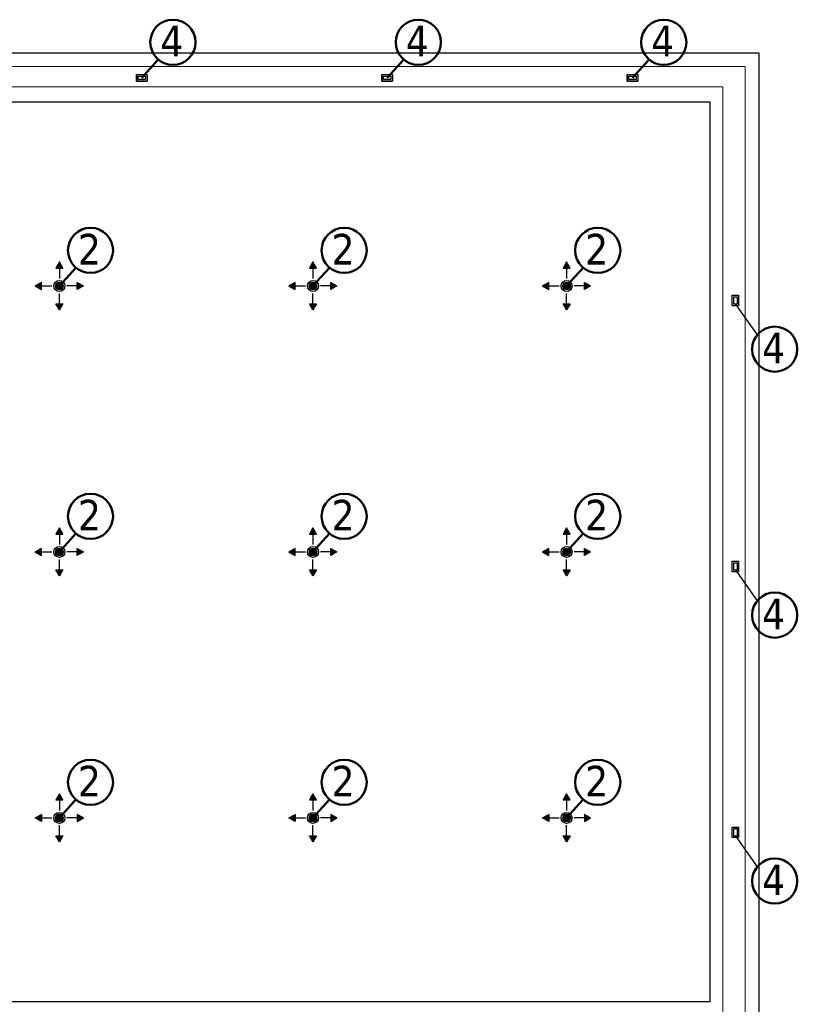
# Model space of a CAD drawing. Extents: x 4114239 to 5838486, y 780458 to 1383318.
# Tile 145 of 231: x 4337799 to 4347304, y 1226685 to 1238717. Entities that reach past the tile are written whole.
import ezdxf

# ---------------------------------------------------------------- set-up
doc = ezdxf.new("R2010")
doc.units = 0
doc.header["$MEASUREMENT"] = 0
for name, color, linetype, lineweight in [('1', 7, 'Continuous', 50), ('1-A', 1, 'Continuous', 40), ('ПЛАН', 250, 'Continuous', 30)]:
    doc.layers.add(name, color=color, linetype=linetype, lineweight=lineweight)
doc.layers.add('_AA-LEVEL', color=7, linetype='Continuous')

msp = doc.modelspace()

# ---------------------------------------------------------------- hatches: boundary and pattern name
h = msp.add_hatch(color=256)
h.set_gradient(color1=(109, 190, 248), one_color=1, tint=1)
h.paths.add_polyline_path([(4338283.5899, 1235756.8583), (4338240.4765, 1235682.1837), (4338326.7033, 1235682.1837)])
h = msp.add_hatch(color=256)
h.set_gradient(color1=(109, 190, 248), one_color=1, tint=1)
h.paths.add_polyline_path([(4341383.5899, 1235756.8583), (4341340.4765, 1235682.1837), (4341426.7033, 1235682.1837)])
h = msp.add_hatch(color=256)
h.set_gradient(color1=(109, 190, 248), one_color=1, tint=1)
h.paths.add_polyline_path([(4344483.5899, 1235756.8583), (4344440.4765, 1235682.1837), (4344526.7033, 1235682.1837)])
h = msp.add_hatch(color=256)
h.set_gradient(color1=(109, 190, 248), one_color=1, tint=1, name='INVHEMISPHERICAL')
h.paths.add_polyline_path([(4337990.0172, 1235463.2856), (4338064.6918, 1235420.1722), (4338064.6918, 1235506.399)])
h = msp.add_hatch(color=151)
h.set_gradient(color1=(109, 190, 248), one_color=1, tint=1, name='SPHERICAL')
edge = h.paths.add_edge_path()
edge.add_arc((4338283.5899, 1235463.2856), 47, 0, 360)
h = msp.add_hatch(color=151)
h.set_gradient(color1=(109, 190, 248), one_color=1, tint=1, name='SPHERICAL')
edge = h.paths.add_edge_path()
edge.add_arc((4338283.5899, 1235463.2856), 47, 0, 360)
h = msp.add_hatch(color=256)
h.set_gradient(color1=(109, 190, 248), one_color=1, tint=1, name='SPHERICAL')
edge = h.paths.add_edge_path()
edge.add_arc((4338283.5899, 1235463.2856), 47, 0, 360)
h = msp.add_hatch(color=256)
h.set_gradient(color1=(109, 190, 248), one_color=1, tint=1, name='CURVED')
h.paths.add_polyline_path([(4338577.1626, 1235463.2856), (4338502.488, 1235420.1722), (4338502.488, 1235506.399)])
h = msp.add_hatch(color=256)
h.set_gradient(color1=(109, 190, 248), one_color=1, tint=1, name='INVHEMISPHERICAL')
h.paths.add_polyline_path([(4341090.0172, 1235463.2856), (4341164.6918, 1235420.1722), (4341164.6918, 1235506.399)])
h = msp.add_hatch(color=151)
h.set_gradient(color1=(109, 190, 248), one_color=1, tint=1, name='SPHERICAL')
edge = h.paths.add_edge_path()
edge.add_arc((4341383.5899, 1235463.2856), 47, 0, 360)
h = msp.add_hatch(color=151)
h.set_gradient(color1=(109, 190, 248), one_color=1, tint=1, name='SPHERICAL')
edge = h.paths.add_edge_path()
edge.add_arc((4341383.5899, 1235463.2856), 47, 0, 360)
h = msp.add_hatch(color=256)
h.set_gradient(color1=(109, 190, 248), one_color=1, tint=1, name='SPHERICAL')
edge = h.paths.add_edge_path()
edge.add_arc((4341383.5899, 1235463.2856), 47, 0, 360)
h = msp.add_hatch(color=256)
h.set_gradient(color1=(109, 190, 248), one_color=1, tint=1, name='CURVED')
h.paths.add_polyline_path([(4341677.1626, 1235463.2856), (4341602.488, 1235420.1722), (4341602.488, 1235506.399)])
h = msp.add_hatch(color=256)
h.set_gradient(color1=(109, 190, 248), one_color=1, tint=1, name='INVHEMISPHERICAL')
h.paths.add_polyline_path([(4344190.0172, 1235463.2856), (4344264.6918, 1235420.1722), (4344264.6918, 1235506.399)])
h = msp.add_hatch(color=151)
h.set_gradient(color1=(109, 190, 248), one_color=1, tint=1, name='SPHERICAL')
edge = h.paths.add_edge_path()
edge.add_arc((4344483.5899, 1235463.2856), 47, 0, 360)
h = msp.add_hatch(color=151)
h.set_gradient(color1=(109, 190, 248), one_color=1, tint=1, name='SPHERICAL')
edge = h.paths.add_edge_path()
edge.add_arc((4344483.5899, 1235463.2856), 47, 0, 360)
h = msp.add_hatch(color=256)
h.set_gradient(color1=(109, 190, 248), one_color=1, tint=1, name='SPHERICAL')
edge = h.paths.add_edge_path()
edge.add_arc((4344483.5899, 1235463.2856), 47, 0, 360)
h = msp.add_hatch(color=256)
h.set_gradient(color1=(109, 190, 248), one_color=1, tint=1, name='CURVED')
h.paths.add_polyline_path([(4344777.1626, 1235463.2856), (4344702.488, 1235420.1722), (4344702.488, 1235506.399)])
h = msp.add_hatch(color=256)
h.set_gradient(color1=(109, 190, 248), one_color=1, tint=1)
h.paths.add_polyline_path([(4338283.5899, 1235169.7129), (4338240.4765, 1235244.3875), (4338326.7033, 1235244.3875)])
h = msp.add_hatch(color=256)
h.set_gradient(color1=(109, 190, 248), one_color=1, tint=1)
h.paths.add_polyline_path([(4341383.5899, 1235169.7129), (4341340.4765, 1235244.3875), (4341426.7033, 1235244.3875)])
h = msp.add_hatch(color=256)
h.set_gradient(color1=(109, 190, 248), one_color=1, tint=1)
h.paths.add_polyline_path([(4344483.5899, 1235169.7129), (4344440.4765, 1235244.3875), (4344526.7033, 1235244.3875)])
h = msp.add_hatch(color=256)
h.set_gradient(color1=(109, 190, 248), one_color=1, tint=1)
h.paths.add_polyline_path([(4338283.5899, 1232506.8583), (4338240.4765, 1232432.1837), (4338326.7033, 1232432.1837)])
h = msp.add_hatch(color=256)
h.set_gradient(color1=(109, 190, 248), one_color=1, tint=1)
h.paths.add_polyline_path([(4341383.5899, 1232506.8583), (4341340.4765, 1232432.1837), (4341426.7033, 1232432.1837)])
h = msp.add_hatch(color=256)
h.set_gradient(color1=(109, 190, 248), one_color=1, tint=1)
h.paths.add_polyline_path([(4344483.5899, 1232506.8583), (4344440.4765, 1232432.1837), (4344526.7033, 1232432.1837)])
h = msp.add_hatch(color=256)
h.set_gradient(color1=(109, 190, 248), one_color=1, tint=1, name='INVHEMISPHERICAL')
h.paths.add_polyline_path([(4337990.0172, 1232213.2856), (4338064.6918, 1232170.1722), (4338064.6918, 1232256.399)])
h = msp.add_hatch(color=151)
h.set_gradient(color1=(109, 190, 248), one_color=1, tint=1, name='SPHERICAL')
edge = h.paths.add_edge_path()
edge.add_arc((4338283.5899, 1232213.2856), 47, 0, 360)
h = msp.add_hatch(color=151)
h.set_gradient(color1=(109, 190, 248), one_color=1, tint=1, name='SPHERICAL')
edge = h.paths.add_edge_path()
edge.add_arc((4338283.5899, 1232213.2856), 47, 0, 360)
h = msp.add_hatch(color=256)
h.set_gradient(color1=(109, 190, 248), one_color=1, tint=1, name='SPHERICAL')
edge = h.paths.add_edge_path()
edge.add_arc((4338283.5899, 1232213.2856), 47, 0, 360)
h = msp.add_hatch(color=256)
h.set_gradient(color1=(109, 190, 248), one_color=1, tint=1, name='CURVED')
h.paths.add_polyline_path([(4338577.1626, 1232213.2856), (4338502.488, 1232170.1722), (4338502.488, 1232256.399)])
h = msp.add_hatch(color=256)
h.set_gradient(color1=(109, 190, 248), one_color=1, tint=1, name='INVHEMISPHERICAL')
h.paths.add_polyline_path([(4341090.0172, 1232213.2856), (4341164.6918, 1232170.1722), (4341164.6918, 1232256.399)])
h = msp.add_hatch(color=151)
h.set_gradient(color1=(109, 190, 248), one_color=1, tint=1, name='SPHERICAL')
edge = h.paths.add_edge_path()
edge.add_arc((4341383.5899, 1232213.2856), 47, 0, 360)
h = msp.add_hatch(color=151)
h.set_gradient(color1=(109, 190, 248), one_color=1, tint=1, name='SPHERICAL')
edge = h.paths.add_edge_path()
edge.add_arc((4341383.5899, 1232213.2856), 47, 0, 360)
h = msp.add_hatch(color=256)
h.set_gradient(color1=(109, 190, 248), one_color=1, tint=1, name='SPHERICAL')
edge = h.paths.add_edge_path()
edge.add_arc((4341383.5899, 1232213.2856), 47, 0, 360)
h = msp.add_hatch(color=256)
h.set_gradient(color1=(109, 190, 248), one_color=1, tint=1, name='CURVED')
h.paths.add_polyline_path([(4341677.1626, 1232213.2856), (4341602.488, 1232170.1722), (4341602.488, 1232256.399)])
h = msp.add_hatch(color=256)
h.set_gradient(color1=(109, 190, 248), one_color=1, tint=1, name='INVHEMISPHERICAL')
h.paths.add_polyline_path([(4344190.0172, 1232213.2856), (4344264.6918, 1232170.1722), (4344264.6918, 1232256.399)])
h = msp.add_hatch(color=151)
h.set_gradient(color1=(109, 190, 248), one_color=1, tint=1, name='SPHERICAL')
edge = h.paths.add_edge_path()
edge.add_arc((4344483.5899, 1232213.2856), 47, 0, 360)
h = msp.add_hatch(color=151)
h.set_gradient(color1=(109, 190, 248), one_color=1, tint=1, name='SPHERICAL')
edge = h.paths.add_edge_path()
edge.add_arc((4344483.5899, 1232213.2856), 47, 0, 360)
h = msp.add_hatch(color=256)
h.set_gradient(color1=(109, 190, 248), one_color=1, tint=1, name='SPHERICAL')
edge = h.paths.add_edge_path()
edge.add_arc((4344483.5899, 1232213.2856), 47, 0, 360)
h = msp.add_hatch(color=256)
h.set_gradient(color1=(109, 190, 248), one_color=1, tint=1, name='CURVED')
h.paths.add_polyline_path([(4344777.1626, 1232213.2856), (4344702.488, 1232170.1722), (4344702.488, 1232256.399)])
h = msp.add_hatch(color=256)
h.set_gradient(color1=(109, 190, 248), one_color=1, tint=1)
h.paths.add_polyline_path([(4338283.5899, 1231919.7129), (4338240.4765, 1231994.3875), (4338326.7033, 1231994.3875)])
h = msp.add_hatch(color=256)
h.set_gradient(color1=(109, 190, 248), one_color=1, tint=1)
h.paths.add_polyline_path([(4341383.5899, 1231919.7129), (4341340.4765, 1231994.3875), (4341426.7033, 1231994.3875)])
h = msp.add_hatch(color=256)
h.set_gradient(color1=(109, 190, 248), one_color=1, tint=1)
h.paths.add_polyline_path([(4344483.5899, 1231919.7129), (4344440.4765, 1231994.3875), (4344526.7033, 1231994.3875)])
h = msp.add_hatch(color=256)
h.set_gradient(color1=(109, 190, 248), one_color=1, tint=1)
h.paths.add_polyline_path([(4338283.5899, 1229256.8583), (4338240.4765, 1229182.1837), (4338326.7033, 1229182.1837)])
h = msp.add_hatch(color=256)
h.set_gradient(color1=(109, 190, 248), one_color=1, tint=1)
h.paths.add_polyline_path([(4341383.5899, 1229256.8583), (4341340.4765, 1229182.1837), (4341426.7033, 1229182.1837)])
h = msp.add_hatch(color=256)
h.set_gradient(color1=(109, 190, 248), one_color=1, tint=1)
h.paths.add_polyline_path([(4344483.5899, 1229256.8583), (4344440.4765, 1229182.1837), (4344526.7033, 1229182.1837)])
h = msp.add_hatch(color=256)
h.set_gradient(color1=(109, 190, 248), one_color=1, tint=1, name='INVHEMISPHERICAL')
h.paths.add_polyline_path([(4337990.0172, 1228963.2856), (4338064.6918, 1229006.399), (4338064.6918, 1228920.1722)])
h = msp.add_hatch(color=151)
h.set_gradient(color1=(109, 190, 248), one_color=1, tint=1, name='SPHERICAL')
edge = h.paths.add_edge_path()
edge.add_arc((4338283.5899, 1228963.2856), 47, 0, 360)
h = msp.add_hatch(color=151)
h.set_gradient(color1=(109, 190, 248), one_color=1, tint=1, name='SPHERICAL')
edge = h.paths.add_edge_path()
edge.add_arc((4338283.5899, 1228963.2856), 47, 0, 360)
h = msp.add_hatch(color=256)
h.set_gradient(color1=(109, 190, 248), one_color=1, tint=1, name='SPHERICAL')
edge = h.paths.add_edge_path()
edge.add_arc((4338283.5899, 1228963.2856), 47, 0, 360)
h = msp.add_hatch(color=256)
h.set_gradient(color1=(109, 190, 248), one_color=1, tint=1, name='CURVED')
h.paths.add_polyline_path([(4338577.1626, 1228963.2856), (4338502.488, 1229006.399), (4338502.488, 1228920.1722)])
h = msp.add_hatch(color=256)
h.set_gradient(color1=(109, 190, 248), one_color=1, tint=1, name='INVHEMISPHERICAL')
h.paths.add_polyline_path([(4341090.0172, 1228963.2856), (4341164.6918, 1229006.399), (4341164.6918, 1228920.1722)])
h = msp.add_hatch(color=151)
h.set_gradient(color1=(109, 190, 248), one_color=1, tint=1, name='SPHERICAL')
edge = h.paths.add_edge_path()
edge.add_arc((4341383.5899, 1228963.2856), 47, 0, 360)
h = msp.add_hatch(color=151)
h.set_gradient(color1=(109, 190, 248), one_color=1, tint=1, name='SPHERICAL')
edge = h.paths.add_edge_path()
edge.add_arc((4341383.5899, 1228963.2856), 47, 0, 360)
h = msp.add_hatch(color=256)
h.set_gradient(color1=(109, 190, 248), one_color=1, tint=1, name='SPHERICAL')
edge = h.paths.add_edge_path()
edge.add_arc((4341383.5899, 1228963.2856), 47, 0, 360)
h = msp.add_hatch(color=256)
h.set_gradient(color1=(109, 190, 248), one_color=1, tint=1, name='CURVED')
h.paths.add_polyline_path([(4341677.1626, 1228963.2856), (4341602.488, 1229006.399), (4341602.488, 1228920.1722)])
h = msp.add_hatch(color=256)
h.set_gradient(color1=(109, 190, 248), one_color=1, tint=1, name='INVHEMISPHERICAL')
h.paths.add_polyline_path([(4344190.0172, 1228963.2856), (4344264.6918, 1229006.399), (4344264.6918, 1228920.1722)])
h = msp.add_hatch(color=151)
h.set_gradient(color1=(109, 190, 248), one_color=1, tint=1, name='SPHERICAL')
edge = h.paths.add_edge_path()
edge.add_arc((4344483.5899, 1228963.2856), 47, 0, 360)
h = msp.add_hatch(color=151)
h.set_gradient(color1=(109, 190, 248), one_color=1, tint=1, name='SPHERICAL')
edge = h.paths.add_edge_path()
edge.add_arc((4344483.5899, 1228963.2856), 47, 0, 360)
h = msp.add_hatch(color=256)
h.set_gradient(color1=(109, 190, 248), one_color=1, tint=1, name='SPHERICAL')
edge = h.paths.add_edge_path()
edge.add_arc((4344483.5899, 1228963.2856), 47, 0, 360)
h = msp.add_hatch(color=256)
h.set_gradient(color1=(109, 190, 248), one_color=1, tint=1, name='CURVED')
h.paths.add_polyline_path([(4344777.1626, 1228963.2856), (4344702.488, 1229006.399), (4344702.488, 1228920.1722)])
h = msp.add_hatch(color=256)
h.set_gradient(color1=(109, 190, 248), one_color=1, tint=1)
h.paths.add_polyline_path([(4338283.5899, 1228669.7129), (4338240.4765, 1228744.3875), (4338326.7033, 1228744.3875)])
h = msp.add_hatch(color=256)
h.set_gradient(color1=(109, 190, 248), one_color=1, tint=1)
h.paths.add_polyline_path([(4341383.5899, 1228669.7129), (4341340.4765, 1228744.3875), (4341426.7033, 1228744.3875)])
h = msp.add_hatch(color=256)
h.set_gradient(color1=(109, 190, 248), one_color=1, tint=1)
h.paths.add_polyline_path([(4344483.5899, 1228669.7129), (4344440.4765, 1228744.3875), (4344526.7033, 1228744.3875)])

# ---------------------------------------------------------------- linework, layer by layer
at = {"color": 5, "lineweight": 0}
for p, q in [((4338240.4765, 1235682.1837), (4338283.5899, 1235756.8583)), ((4338283.5899, 1235756.8583), (4338326.7033, 1235682.1837)), ((4341340.4765, 1235682.1837), (4341383.5899, 1235756.8583)), ((4341383.5899, 1235756.8583), (4341426.7033, 1235682.1837)), ((4344440.4765, 1235682.1837), (4344483.5899, 1235756.8583)), ((4344483.5899, 1235756.8583), (4344526.7033, 1235682.1837)), ((4338326.7033, 1235682.1837), (4338240.4765, 1235682.1837)), ((4341426.7033, 1235682.1837), (4341340.4765, 1235682.1837)), ((4344526.7033, 1235682.1837), (4344440.4765, 1235682.1837)), ((4337990.0172, 1235463.2856), (4338064.6918, 1235506.399)), ((4338064.6918, 1235506.399), (4338064.6918, 1235420.1722)), ((4338502.488, 1235506.399), (4338577.1626, 1235463.2856)), ((4338502.488, 1235420.1722), (4338502.488, 1235506.399)), ((4341090.0172, 1235463.2856), (4341164.6918, 1235506.399)), ((4341164.6918, 1235506.399), (4341164.6918, 1235420.1722)), ((4341602.488, 1235506.399), (4341677.1626, 1235463.2856)), ((4341602.488, 1235420.1722), (4341602.488, 1235506.399)), ((4344190.0172, 1235463.2856), (4344264.6918, 1235506.399)), ((4344264.6918, 1235506.399), (4344264.6918, 1235420.1722)), ((4344702.488, 1235506.399), (4344777.1626, 1235463.2856)), ((4344702.488, 1235420.1722), (4344702.488, 1235506.399)), ((4338064.6918, 1235420.1722), (4337990.0172, 1235463.2856)), ((4338577.1626, 1235463.2856), (4338502.488, 1235420.1722)), ((4341164.6918, 1235420.1722), (4341090.0172, 1235463.2856)), ((4341677.1626, 1235463.2856), (4341602.488, 1235420.1722)), ((4344264.6918, 1235420.1722), (4344190.0172, 1235463.2856)), ((4344777.1626, 1235463.2856), (4344702.488, 1235420.1722)), ((4338240.4765, 1235244.3875), (4338326.7033, 1235244.3875)), ((4338283.5899, 1235169.7129), (4338240.4765, 1235244.3875)), ((4338326.7033, 1235244.3875), (4338283.5899, 1235169.7129)), ((4341340.4765, 1235244.3875), (4341426.7033, 1235244.3875)), ((4341383.5899, 1235169.7129), (4341340.4765, 1235244.3875)), ((4341426.7033, 1235244.3875), (4341383.5899, 1235169.7129)), ((4344440.4765, 1235244.3875), (4344526.7033, 1235244.3875)), ((4344483.5899, 1235169.7129), (4344440.4765, 1235244.3875)), ((4344526.7033, 1235244.3875), (4344483.5899, 1235169.7129)), ((4338240.4765, 1232432.1837), (4338283.5899, 1232506.8583)), ((4338283.5899, 1232506.8583), (4338326.7033, 1232432.1837)), ((4341340.4765, 1232432.1837), (4341383.5899, 1232506.8583)), ((4341383.5899, 1232506.8583), (4341426.7033, 1232432.1837)), ((4344440.4765, 1232432.1837), (4344483.5899, 1232506.8583)), ((4344483.5899, 1232506.8583), (4344526.7033, 1232432.1837)), ((4338326.7033, 1232432.1837), (4338240.4765, 1232432.1837)), ((4341426.7033, 1232432.1837), (4341340.4765, 1232432.1837)), ((4344526.7033, 1232432.1837), (4344440.4765, 1232432.1837)), ((4337990.0172, 1232213.2856), (4338064.6918, 1232256.399)), ((4338064.6918, 1232256.399), (4338064.6918, 1232170.1722)), ((4338502.488, 1232256.399), (4338577.1626, 1232213.2856)), ((4338502.488, 1232170.1722), (4338502.488, 1232256.399)), ((4341090.0172, 1232213.2856), (4341164.6918, 1232256.399)), ((4341164.6918, 1232256.399), (4341164.6918, 1232170.1722)), ((4341602.488, 1232256.399), (4341677.1626, 1232213.2856)), ((4341602.488, 1232170.1722), (4341602.488, 1232256.399)), ((4344190.0172, 1232213.2856), (4344264.6918, 1232256.399)), ((4344264.6918, 1232256.399), (4344264.6918, 1232170.1722)), ((4344702.488, 1232256.399), (4344777.1626, 1232213.2856)), ((4344702.488, 1232170.1722), (4344702.488, 1232256.399)), ((4338064.6918, 1232170.1722), (4337990.0172, 1232213.2856)), ((4338577.1626, 1232213.2856), (4338502.488, 1232170.1722)), ((4341164.6918, 1232170.1722), (4341090.0172, 1232213.2856)), ((4341677.1626, 1232213.2856), (4341602.488, 1232170.1722)), ((4344264.6918, 1232170.1722), (4344190.0172, 1232213.2856)), ((4344777.1626, 1232213.2856), (4344702.488, 1232170.1722)), ((4338240.4765, 1231994.3875), (4338326.7033, 1231994.3875)), ((4338283.5899, 1231919.7129), (4338240.4765, 1231994.3875)), ((4338326.7033, 1231994.3875), (4338283.5899, 1231919.7129)), ((4341340.4765, 1231994.3875), (4341426.7033, 1231994.3875)), ((4341383.5899, 1231919.7129), (4341340.4765, 1231994.3875)), ((4341426.7033, 1231994.3875), (4341383.5899, 1231919.7129)), ((4344440.4765, 1231994.3875), (4344526.7033, 1231994.3875)), ((4344483.5899, 1231919.7129), (4344440.4765, 1231994.3875)), ((4344526.7033, 1231994.3875), (4344483.5899, 1231919.7129)), ((4338283.5899, 1229256.8583), (4338240.4765, 1229182.1837)), ((4338326.7033, 1229182.1837), (4338283.5899, 1229256.8583)), ((4341383.5899, 1229256.8583), (4341340.4765, 1229182.1837)), ((4341426.7033, 1229182.1837), (4341383.5899, 1229256.8583)), ((4344483.5899, 1229256.8583), (4344440.4765, 1229182.1837)), ((4344526.7033, 1229182.1837), (4344483.5899, 1229256.8583)), ((4338240.4765, 1229182.1837), (4338326.7033, 1229182.1837)), ((4341340.4765, 1229182.1837), (4341426.7033, 1229182.1837)), ((4344440.4765, 1229182.1837), (4344526.7033, 1229182.1837)), ((4338064.6918, 1229006.399), (4337990.0172, 1228963.2856)), ((4338064.6918, 1228920.1722), (4338064.6918, 1229006.399)), ((4338577.1626, 1228963.2856), (4338502.488, 1229006.399)), ((4338502.488, 1229006.399), (4338502.488, 1228920.1722)), ((4341164.6918, 1229006.399), (4341090.0172, 1228963.2856)), ((4341164.6918, 1228920.1722), (4341164.6918, 1229006.399)), ((4341677.1626, 1228963.2856), (4341602.488, 1229006.399)), ((4341602.488, 1229006.399), (4341602.488, 1228920.1722)), ((4344264.6918, 1229006.399), (4344190.0172, 1228963.2856)), ((4344264.6918, 1228920.1722), (4344264.6918, 1229006.399)), ((4344777.1626, 1228963.2856), (4344702.488, 1229006.399)), ((4344702.488, 1229006.399), (4344702.488, 1228920.1722)), ((4337990.0172, 1228963.2856), (4338064.6918, 1228920.1722)), ((4338502.488, 1228920.1722), (4338577.1626, 1228963.2856)), ((4341090.0172, 1228963.2856), (4341164.6918, 1228920.1722)), ((4341602.488, 1228920.1722), (4341677.1626, 1228963.2856)), ((4344190.0172, 1228963.2856), (4344264.6918, 1228920.1722)), ((4344702.488, 1228920.1722), (4344777.1626, 1228963.2856)), ((4338240.4765, 1228744.3875), (4338283.5899, 1228669.7129)), ((4338326.7033, 1228744.3875), (4338240.4765, 1228744.3875)), ((4338283.5899, 1228669.7129), (4338326.7033, 1228744.3875)), ((4341340.4765, 1228744.3875), (4341383.5899, 1228669.7129)), ((4341426.7033, 1228744.3875), (4341340.4765, 1228744.3875)), ((4341383.5899, 1228669.7129), (4341426.7033, 1228744.3875)), ((4344440.4765, 1228744.3875), (4344483.5899, 1228669.7129)), ((4344526.7033, 1228744.3875), (4344440.4765, 1228744.3875)), ((4344483.5899, 1228669.7129), (4344526.7033, 1228744.3875))]:
    msp.add_line(p, q, dxfattribs=at)
for p, q in [((4346545.3297, 1235246.7032), (4346812.7239, 1234864.2629)), ((4346545.3297, 1231996.7032), (4346812.7239, 1231614.2629)), ((4346545.3297, 1228746.7032), (4346812.7239, 1228364.2629))]:
    msp.add_line(p, q)
at = {"color": 0}
msp.add_lwpolyline([(4320433.5899, 1238313.2856), (4346833.5899, 1238313.2856), (4346833.5899, 1226113.2856), (4320433.5899, 1226113.2856)], close=True, dxfattribs=at)
at = {"color": 5, "lineweight": 9, "ltscale": 25}
for points in [[(4320649.647, 1226308.1052), (4320649.647, 1238145.227), (4346666.8737, 1238145.227), (4346666.8737, 1226308.1052)], [(4320889.1109, 1226553.9613), (4320889.1109, 1237895.227), (4346393.0468, 1237895.227), (4346393.0468, 1226553.9613)]]:
    msp.add_lwpolyline(points, close=True, dxfattribs=at)
at = {"color": 0}
msp.add_lwpolyline([(4321033.5899, 1237713.2856), (4346233.5899, 1237713.2856), (4346233.5899, 1226713.2856), (4321033.5899, 1226713.2856), (4321033.5899, 1237713.2856)], dxfattribs=at)
at = {"flags": 128}
for points in [[(4338283.5899, 1235169.7129), (4338240.4765, 1235244.3875), (4338326.7033, 1235244.3875)], [(4341383.5899, 1235169.7129), (4341340.4765, 1235244.3875), (4341426.7033, 1235244.3875)], [(4344483.5899, 1235169.7129), (4344440.4765, 1235244.3875), (4344526.7033, 1235244.3875)], [(4338283.5899, 1231919.7129), (4338240.4765, 1231994.3875), (4338326.7033, 1231994.3875)], [(4341383.5899, 1231919.7129), (4341340.4765, 1231994.3875), (4341426.7033, 1231994.3875)], [(4344483.5899, 1231919.7129), (4344440.4765, 1231994.3875), (4344526.7033, 1231994.3875)], [(4338283.5899, 1229256.8583), (4338240.4765, 1229182.1837), (4338326.7033, 1229182.1837)], [(4341383.5899, 1229256.8583), (4341340.4765, 1229182.1837), (4341426.7033, 1229182.1837)], [(4344483.5899, 1229256.8583), (4344440.4765, 1229182.1837), (4344526.7033, 1229182.1837)]]:
    msp.add_lwpolyline(points, close=True, dxfattribs=at)
at = {"color": 0, "linetype": 'Continuous', "lineweight": 40, "ltscale": 5}
for centre in [(4338283.5899, 1235463.2856), (4341383.5899, 1235463.2856), (4344483.5899, 1235463.2856), (4338283.5899, 1232213.2856), (4341383.5899, 1232213.2856), (4344483.5899, 1232213.2856), (4338283.5899, 1228963.2856), (4341383.5899, 1228963.2856), (4344483.5899, 1228963.2856)]:
    msp.add_circle(centre, 30.2032, dxfattribs=at)
at = {"color": 5, "lineweight": 0}
for centre, radius, start, end in [((4338283.5899, 1235463.2856), 67, 0, 180), ((4338283.5899, 1235463.2856), 67, 0, 180), ((4338283.5899, 1235463.2856), 67, 90, 270), ((4338283.5899, 1235463.2856), 47, 0, 180), ((4338283.5899, 1235463.2856), 47, 0, 180), ((4338283.5899, 1235463.2856), 47, 90, 270), ((4338283.5899, 1235463.2856), 67, 270, 90), ((4338283.5899, 1235463.2856), 47, 270, 90), ((4341383.5899, 1235463.2856), 67, 0, 180), ((4341383.5899, 1235463.2856), 67, 0, 180), ((4341383.5899, 1235463.2856), 67, 90, 270), ((4341383.5899, 1235463.2856), 47, 0, 180), ((4341383.5899, 1235463.2856), 47, 0, 180), ((4341383.5899, 1235463.2856), 47, 90, 270), ((4341383.5899, 1235463.2856), 67, 270, 90), ((4341383.5899, 1235463.2856), 47, 270, 90), ((4344483.5899, 1235463.2856), 67, 0, 180), ((4344483.5899, 1235463.2856), 67, 0, 180), ((4344483.5899, 1235463.2856), 67, 90, 270), ((4344483.5899, 1235463.2856), 47, 0, 180), ((4344483.5899, 1235463.2856), 47, 0, 180), ((4344483.5899, 1235463.2856), 47, 90, 270), ((4344483.5899, 1235463.2856), 67, 270, 90), ((4344483.5899, 1235463.2856), 47, 270, 90), ((4338283.5899, 1235463.2856), 67, 180, 0), ((4338283.5899, 1235463.2856), 67, 180, 0), ((4338283.5899, 1235463.2856), 47, 180, 0), ((4338283.5899, 1235463.2856), 47, 180, 0), ((4341383.5899, 1235463.2856), 67, 180, 0), ((4341383.5899, 1235463.2856), 67, 180, 0), ((4341383.5899, 1235463.2856), 47, 180, 0), ((4341383.5899, 1235463.2856), 47, 180, 0), ((4344483.5899, 1235463.2856), 67, 180, 0), ((4344483.5899, 1235463.2856), 67, 180, 0), ((4344483.5899, 1235463.2856), 47, 180, 0), ((4344483.5899, 1235463.2856), 47, 180, 0), ((4338283.5899, 1232213.2856), 67, 0, 180), ((4338283.5899, 1232213.2856), 67, 0, 180), ((4338283.5899, 1232213.2856), 67, 90, 270), ((4338283.5899, 1232213.2856), 47, 0, 180), ((4338283.5899, 1232213.2856), 47, 0, 180), ((4338283.5899, 1232213.2856), 47, 90, 270), ((4338283.5899, 1232213.2856), 67, 270, 90), ((4338283.5899, 1232213.2856), 47, 270, 90), ((4341383.5899, 1232213.2856), 67, 0, 180), ((4341383.5899, 1232213.2856), 67, 0, 180), ((4341383.5899, 1232213.2856), 67, 90, 270), ((4341383.5899, 1232213.2856), 47, 0, 180), ((4341383.5899, 1232213.2856), 47, 0, 180), ((4341383.5899, 1232213.2856), 47, 90, 270), ((4341383.5899, 1232213.2856), 67, 270, 90), ((4341383.5899, 1232213.2856), 47, 270, 90), ((4344483.5899, 1232213.2856), 67, 0, 180), ((4344483.5899, 1232213.2856), 67, 0, 180), ((4344483.5899, 1232213.2856), 67, 90, 270), ((4344483.5899, 1232213.2856), 47, 0, 180), ((4344483.5899, 1232213.2856), 47, 0, 180), ((4344483.5899, 1232213.2856), 47, 90, 270), ((4344483.5899, 1232213.2856), 67, 270, 90), ((4344483.5899, 1232213.2856), 47, 270, 90), ((4338283.5899, 1232213.2856), 67, 180, 0), ((4338283.5899, 1232213.2856), 67, 180, 0), ((4338283.5899, 1232213.2856), 47, 180, 0), ((4338283.5899, 1232213.2856), 47, 180, 0), ((4341383.5899, 1232213.2856), 67, 180, 0), ((4341383.5899, 1232213.2856), 67, 180, 0), ((4341383.5899, 1232213.2856), 47, 180, 0), ((4341383.5899, 1232213.2856), 47, 180, 0), ((4344483.5899, 1232213.2856), 67, 180, 0), ((4344483.5899, 1232213.2856), 67, 180, 0), ((4344483.5899, 1232213.2856), 47, 180, 0), ((4344483.5899, 1232213.2856), 47, 180, 0), ((4338283.5899, 1228963.2856), 67, 0, 180), ((4338283.5899, 1228963.2856), 67, 0, 180), ((4338283.5899, 1228963.2856), 67, 90, 270), ((4338283.5899, 1228963.2856), 47, 0, 180), ((4338283.5899, 1228963.2856), 47, 0, 180), ((4338283.5899, 1228963.2856), 47, 90, 270), ((4338283.5899, 1228963.2856), 67, 270, 90), ((4338283.5899, 1228963.2856), 47, 270, 90), ((4341383.5899, 1228963.2856), 67, 0, 180), ((4341383.5899, 1228963.2856), 67, 0, 180), ((4341383.5899, 1228963.2856), 67, 90, 270), ((4341383.5899, 1228963.2856), 47, 0, 180), ((4341383.5899, 1228963.2856), 47, 0, 180), ((4341383.5899, 1228963.2856), 47, 90, 270), ((4341383.5899, 1228963.2856), 67, 270, 90), ((4341383.5899, 1228963.2856), 47, 270, 90), ((4344483.5899, 1228963.2856), 67, 0, 180), ((4344483.5899, 1228963.2856), 67, 0, 180), ((4344483.5899, 1228963.2856), 67, 90, 270), ((4344483.5899, 1228963.2856), 47, 0, 180), ((4344483.5899, 1228963.2856), 47, 0, 180), ((4344483.5899, 1228963.2856), 47, 90, 270), ((4344483.5899, 1228963.2856), 67, 270, 90), ((4344483.5899, 1228963.2856), 47, 270, 90), ((4338283.5899, 1228963.2856), 67, 180, 0), ((4338283.5899, 1228963.2856), 67, 180, 0), ((4338283.5899, 1228963.2856), 47, 180, 0), ((4338283.5899, 1228963.2856), 47, 180, 0), ((4341383.5899, 1228963.2856), 67, 180, 0), ((4341383.5899, 1228963.2856), 67, 180, 0), ((4341383.5899, 1228963.2856), 47, 180, 0), ((4341383.5899, 1228963.2856), 47, 180, 0), ((4344483.5899, 1228963.2856), 67, 180, 0), ((4344483.5899, 1228963.2856), 67, 180, 0), ((4344483.5899, 1228963.2856), 47, 180, 0), ((4344483.5899, 1228963.2856), 47, 180, 0)]:
    msp.add_arc(centre, radius, start, end, dxfattribs=at)
at = {"layer": '1'}
for p, q in [((4339290.4356, 1238006.7642), (4339493.3813, 1238230.4318)), ((4342290.4356, 1238006.7642), (4342493.3813, 1238230.4318)), ((4345290.4356, 1238006.7642), (4345493.3813, 1238230.4318)), ((4338283.5899, 1235463.2856), (4338486.5356, 1235686.9532)), ((4341383.5899, 1235463.2856), (4341586.5356, 1235686.9532)), ((4344483.5899, 1235463.2856), (4344686.5356, 1235686.9532)), ((4338283.5899, 1232213.2856), (4338486.5356, 1232436.9532)), ((4341383.5899, 1232213.2856), (4341586.5356, 1232436.9532)), ((4344483.5899, 1232213.2856), (4344686.5356, 1232436.9532)), ((4338283.5899, 1228963.2856), (4338486.5356, 1229186.9532)), ((4341383.5899, 1228963.2856), (4341586.5356, 1229186.9532)), ((4344483.5899, 1228963.2856), (4344686.5356, 1229186.9532))]:
    msp.add_line(p, q, dxfattribs=at)
for centre in [(4339671.4225, 1238441.3579), (4342671.4225, 1238441.3579), (4345671.4225, 1238441.3579), (4338664.5768, 1235897.8793), (4341764.5768, 1235897.8793), (4344864.5768, 1235897.8793), (4347027.5242, 1234690.9154), (4338664.5768, 1232647.8793), (4341764.5768, 1232647.8793), (4344864.5768, 1232647.8793), (4347027.5242, 1231440.9154), (4338664.5768, 1229397.8793), (4341764.5768, 1229397.8793), (4344864.5768, 1229397.8793), (4347027.5242, 1228190.9154)]:
    msp.add_circle(centre, 276.0227, dxfattribs=at)
at = {"layer": '_AA-LEVEL', "color": 5, "linetype": 'Continuous'}
for p, q in [((4338283.5899, 1235682.1837), (4338283.5899, 1235553.912)), ((4341383.5899, 1235682.1837), (4341383.5899, 1235553.912)), ((4344483.5899, 1235682.1837), (4344483.5899, 1235553.912)), ((4338064.6918, 1235463.2856), (4338192.9636, 1235463.2856)), ((4338283.5899, 1235244.3875), (4338283.5899, 1235372.6593)), ((4338502.488, 1235463.2856), (4338374.2162, 1235463.2856)), ((4341164.6918, 1235463.2856), (4341292.9636, 1235463.2856)), ((4341383.5899, 1235244.3875), (4341383.5899, 1235372.6593)), ((4341602.488, 1235463.2856), (4341474.2162, 1235463.2856)), ((4344264.6918, 1235463.2856), (4344392.9636, 1235463.2856)), ((4344483.5899, 1235244.3875), (4344483.5899, 1235372.6593)), ((4344702.488, 1235463.2856), (4344574.2162, 1235463.2856)), ((4338283.5899, 1232432.1837), (4338283.5899, 1232303.912)), ((4341383.5899, 1232432.1837), (4341383.5899, 1232303.912)), ((4344483.5899, 1232432.1837), (4344483.5899, 1232303.912)), ((4338064.6918, 1232213.2856), (4338192.9636, 1232213.2856)), ((4338502.488, 1232213.2856), (4338374.2162, 1232213.2856)), ((4341164.6918, 1232213.2856), (4341292.9636, 1232213.2856)), ((4341602.488, 1232213.2856), (4341474.2162, 1232213.2856)), ((4344264.6918, 1232213.2856), (4344392.9636, 1232213.2856)), ((4344702.488, 1232213.2856), (4344574.2162, 1232213.2856)), ((4338283.5899, 1231994.3875), (4338283.5899, 1232122.6593)), ((4341383.5899, 1231994.3875), (4341383.5899, 1232122.6593)), ((4344483.5899, 1231994.3875), (4344483.5899, 1232122.6593)), ((4338283.5899, 1229182.1837), (4338283.5899, 1229053.912)), ((4341383.5899, 1229182.1837), (4341383.5899, 1229053.912)), ((4344483.5899, 1229182.1837), (4344483.5899, 1229053.912)), ((4338064.6918, 1228963.2856), (4338192.9636, 1228963.2856)), ((4338502.488, 1228963.2856), (4338374.2162, 1228963.2856)), ((4341164.6918, 1228963.2856), (4341292.9636, 1228963.2856)), ((4341602.488, 1228963.2856), (4341474.2162, 1228963.2856)), ((4344264.6918, 1228963.2856), (4344392.9636, 1228963.2856)), ((4344702.488, 1228963.2856), (4344574.2162, 1228963.2856)), ((4338283.5899, 1228744.3875), (4338283.5899, 1228872.6593)), ((4341383.5899, 1228744.3875), (4341383.5899, 1228872.6593)), ((4344483.5899, 1228744.3875), (4344483.5899, 1228872.6593))]:
    msp.add_line(p, q, dxfattribs=at)
at = {"layer": '_AA-LEVEL', "color": 5, "linetype": 'Continuous', "flags": 128}
for points in [[(4338283.5899, 1235756.8583), (4338240.4765, 1235682.1837), (4338326.7033, 1235682.1837)], [(4341383.5899, 1235756.8583), (4341340.4765, 1235682.1837), (4341426.7033, 1235682.1837)], [(4344483.5899, 1235756.8583), (4344440.4765, 1235682.1837), (4344526.7033, 1235682.1837)], [(4337990.0172, 1235463.2856), (4338064.6918, 1235420.1722), (4338064.6918, 1235506.399)], [(4338577.1626, 1235463.2856), (4338502.488, 1235420.1722), (4338502.488, 1235506.399)], [(4341090.0172, 1235463.2856), (4341164.6918, 1235420.1722), (4341164.6918, 1235506.399)], [(4341677.1626, 1235463.2856), (4341602.488, 1235420.1722), (4341602.488, 1235506.399)], [(4344190.0172, 1235463.2856), (4344264.6918, 1235420.1722), (4344264.6918, 1235506.399)], [(4344777.1626, 1235463.2856), (4344702.488, 1235420.1722), (4344702.488, 1235506.399)], [(4338283.5899, 1235169.7129), (4338240.4765, 1235244.3875), (4338326.7033, 1235244.3875)], [(4341383.5899, 1235169.7129), (4341340.4765, 1235244.3875), (4341426.7033, 1235244.3875)], [(4344483.5899, 1235169.7129), (4344440.4765, 1235244.3875), (4344526.7033, 1235244.3875)], [(4338283.5899, 1232506.8583), (4338240.4765, 1232432.1837), (4338326.7033, 1232432.1837)], [(4341383.5899, 1232506.8583), (4341340.4765, 1232432.1837), (4341426.7033, 1232432.1837)], [(4344483.5899, 1232506.8583), (4344440.4765, 1232432.1837), (4344526.7033, 1232432.1837)], [(4337990.0172, 1232213.2856), (4338064.6918, 1232170.1722), (4338064.6918, 1232256.399)], [(4338577.1626, 1232213.2856), (4338502.488, 1232170.1722), (4338502.488, 1232256.399)], [(4341090.0172, 1232213.2856), (4341164.6918, 1232170.1722), (4341164.6918, 1232256.399)], [(4341677.1626, 1232213.2856), (4341602.488, 1232170.1722), (4341602.488, 1232256.399)], [(4344190.0172, 1232213.2856), (4344264.6918, 1232170.1722), (4344264.6918, 1232256.399)], [(4344777.1626, 1232213.2856), (4344702.488, 1232170.1722), (4344702.488, 1232256.399)], [(4338283.5899, 1231919.7129), (4338240.4765, 1231994.3875), (4338326.7033, 1231994.3875)], [(4341383.5899, 1231919.7129), (4341340.4765, 1231994.3875), (4341426.7033, 1231994.3875)], [(4344483.5899, 1231919.7129), (4344440.4765, 1231994.3875), (4344526.7033, 1231994.3875)], [(4338283.5899, 1229256.8583), (4338240.4765, 1229182.1837), (4338326.7033, 1229182.1837)], [(4341383.5899, 1229256.8583), (4341340.4765, 1229182.1837), (4341426.7033, 1229182.1837)], [(4344483.5899, 1229256.8583), (4344440.4765, 1229182.1837), (4344526.7033, 1229182.1837)], [(4337990.0172, 1228963.2856), (4338064.6918, 1229006.399), (4338064.6918, 1228920.1722)], [(4338577.1626, 1228963.2856), (4338502.488, 1229006.399), (4338502.488, 1228920.1722)], [(4341090.0172, 1228963.2856), (4341164.6918, 1229006.399), (4341164.6918, 1228920.1722)], [(4341677.1626, 1228963.2856), (4341602.488, 1229006.399), (4341602.488, 1228920.1722)], [(4344190.0172, 1228963.2856), (4344264.6918, 1229006.399), (4344264.6918, 1228920.1722)], [(4344777.1626, 1228963.2856), (4344702.488, 1229006.399), (4344702.488, 1228920.1722)], [(4338283.5899, 1228669.7129), (4338240.4765, 1228744.3875), (4338326.7033, 1228744.3875)], [(4341383.5899, 1228669.7129), (4341340.4765, 1228744.3875), (4341426.7033, 1228744.3875)], [(4344483.5899, 1228669.7129), (4344440.4765, 1228744.3875), (4344526.7033, 1228744.3875)]]:
    msp.add_lwpolyline(points, close=True, dxfattribs=at)
at = {"layer": '_AA-LEVEL', "color": 5, "linetype": 'Continuous'}
for centre, radius in [((4338283.5899, 1235463.2856), 67), ((4338283.5899, 1235463.2856), 67), ((4338283.5899, 1235463.2856), 67), ((4338283.5899, 1235463.2856), 47), ((4338283.5899, 1235463.2856), 47), ((4338283.5899, 1235463.2856), 47), ((4341383.5899, 1235463.2856), 67), ((4341383.5899, 1235463.2856), 67), ((4341383.5899, 1235463.2856), 67), ((4341383.5899, 1235463.2856), 47), ((4341383.5899, 1235463.2856), 47), ((4341383.5899, 1235463.2856), 47), ((4344483.5899, 1235463.2856), 67), ((4344483.5899, 1235463.2856), 67), ((4344483.5899, 1235463.2856), 67), ((4344483.5899, 1235463.2856), 47), ((4344483.5899, 1235463.2856), 47), ((4344483.5899, 1235463.2856), 47), ((4338283.5899, 1232213.2856), 67), ((4338283.5899, 1232213.2856), 67), ((4338283.5899, 1232213.2856), 67), ((4338283.5899, 1232213.2856), 47), ((4338283.5899, 1232213.2856), 47), ((4338283.5899, 1232213.2856), 47), ((4341383.5899, 1232213.2856), 67), ((4341383.5899, 1232213.2856), 67), ((4341383.5899, 1232213.2856), 67), ((4341383.5899, 1232213.2856), 47), ((4341383.5899, 1232213.2856), 47), ((4341383.5899, 1232213.2856), 47), ((4344483.5899, 1232213.2856), 67), ((4344483.5899, 1232213.2856), 67), ((4344483.5899, 1232213.2856), 67), ((4344483.5899, 1232213.2856), 47), ((4344483.5899, 1232213.2856), 47), ((4344483.5899, 1232213.2856), 47), ((4338283.5899, 1228963.2856), 67), ((4338283.5899, 1228963.2856), 67), ((4338283.5899, 1228963.2856), 67), ((4338283.5899, 1228963.2856), 47), ((4338283.5899, 1228963.2856), 47), ((4338283.5899, 1228963.2856), 47), ((4341383.5899, 1228963.2856), 67), ((4341383.5899, 1228963.2856), 67), ((4341383.5899, 1228963.2856), 67), ((4341383.5899, 1228963.2856), 47), ((4341383.5899, 1228963.2856), 47), ((4341383.5899, 1228963.2856), 47), ((4344483.5899, 1228963.2856), 67), ((4344483.5899, 1228963.2856), 67), ((4344483.5899, 1228963.2856), 67), ((4344483.5899, 1228963.2856), 47), ((4344483.5899, 1228963.2856), 47), ((4344483.5899, 1228963.2856), 47)]:
    msp.add_circle(centre, radius, dxfattribs=at)
at = {"layer": 'ПЛАН', "color": 7, "lineweight": 30}
for p, q in [((4339225.4357, 1238046.7642), (4339225.4357, 1237966.7642)), ((4342225.4357, 1238046.7642), (4342225.4357, 1237966.7642)), ((4345225.4357, 1238046.7642), (4345225.4357, 1237966.7642)), ((4339225.4357, 1237966.7642), (4339355.4357, 1237966.7642)), ((4342225.4357, 1237966.7642), (4342355.4357, 1237966.7642)), ((4345225.4357, 1237966.7642), (4345355.4357, 1237966.7642))]:
    msp.add_line(p, q, dxfattribs=at)
for points in [[(4339355.4357, 1237966.7642), (4339225.4357, 1237966.7642), (4339225.4357, 1238046.7642), (4339355.4357, 1238046.7642)], [(4339335.4357, 1237986.7642), (4339245.4357, 1237986.7642), (4339245.4357, 1238026.7642), (4339335.4357, 1238026.7642)], [(4342355.4357, 1237966.7642), (4342225.4357, 1237966.7642), (4342225.4357, 1238046.7642), (4342355.4357, 1238046.7642)], [(4342335.4357, 1237986.7642), (4342245.4357, 1237986.7642), (4342245.4357, 1238026.7642), (4342335.4357, 1238026.7642)], [(4345355.4357, 1237966.7642), (4345225.4357, 1237966.7642), (4345225.4357, 1238046.7642), (4345355.4357, 1238046.7642)], [(4345335.4357, 1237986.7642), (4345245.4357, 1237986.7642), (4345245.4357, 1238026.7642), (4345335.4357, 1238026.7642)], [(4346586.6315, 1235351.6716), (4346586.6315, 1235221.6716), (4346506.6315, 1235221.6716), (4346506.6315, 1235351.6716)], [(4346566.6315, 1235331.6716), (4346566.6315, 1235241.6716), (4346526.6315, 1235241.6716), (4346526.6315, 1235331.6716)], [(4346586.6315, 1232101.6716), (4346586.6315, 1231971.6716), (4346506.6315, 1231971.6716), (4346506.6315, 1232101.6716)], [(4346566.6315, 1232081.6716), (4346566.6315, 1231991.6716), (4346526.6315, 1231991.6716), (4346526.6315, 1232081.6716)], [(4346586.6315, 1228851.6716), (4346586.6315, 1228721.6716), (4346506.6315, 1228721.6716), (4346506.6315, 1228851.6716)], [(4346566.6315, 1228831.6716), (4346566.6315, 1228741.6716), (4346526.6315, 1228741.6716), (4346526.6315, 1228831.6716)]]:
    msp.add_lwpolyline(points, close=True, dxfattribs=at)

# ---------------------------------------------------------------- texts
at = {"layer": '1-A', "char_height": 374.4, "attachment_point": 9}
for s, insert in [('\\P{\\fTahoma|b0|i0|c204|p34;4}', (4339798.6327, 1238269.139)), ('\\P{\\fTahoma|b0|i0|c204|p34;4}', (4342798.6327, 1238269.139)), ('\\P{\\fTahoma|b0|i0|c204|p34;4}', (4345798.6327, 1238269.139)), ('\\P{\\fTahoma|b0|i0|c204|p32;2}', (4338791.7869, 1235725.6605)), ('\\P{\\fTahoma|b0|i0|c204|p32;2}', (4341891.7869, 1235725.6605)), ('\\P{\\fTahoma|b0|i0|c204|p32;2}', (4344991.7869, 1235725.6605)), ('\\P{\\fTahoma|b0|i0|c204|p32;4}', (4347154.7343, 1234518.6965)), ('\\P{\\fTahoma|b0|i0|c204|p32;2}', (4338791.7869, 1232475.6605)), ('\\P{\\fTahoma|b0|i0|c204|p32;2}', (4341891.7869, 1232475.6605)), ('\\P{\\fTahoma|b0|i0|c204|p32;2}', (4344991.7869, 1232475.6605)), ('\\P{\\fTahoma|b0|i0|c204|p32;4}', (4347154.7343, 1231268.6965)), ('\\P{\\fTahoma|b0|i0|c204|p32;2}', (4338791.7869, 1229225.6605)), ('\\P{\\fTahoma|b0|i0|c204|p32;2}', (4341891.7869, 1229225.6605)), ('\\P{\\fTahoma|b0|i0|c204|p32;2}', (4344991.7869, 1229225.6605)), ('\\P{\\fTahoma|b0|i0|c204|p32;4}', (4347154.7343, 1228018.6965))]:
    msp.add_mtext(s, dxfattribs=dict(at, insert=insert))

doc.saveas('drawing.dxf')
